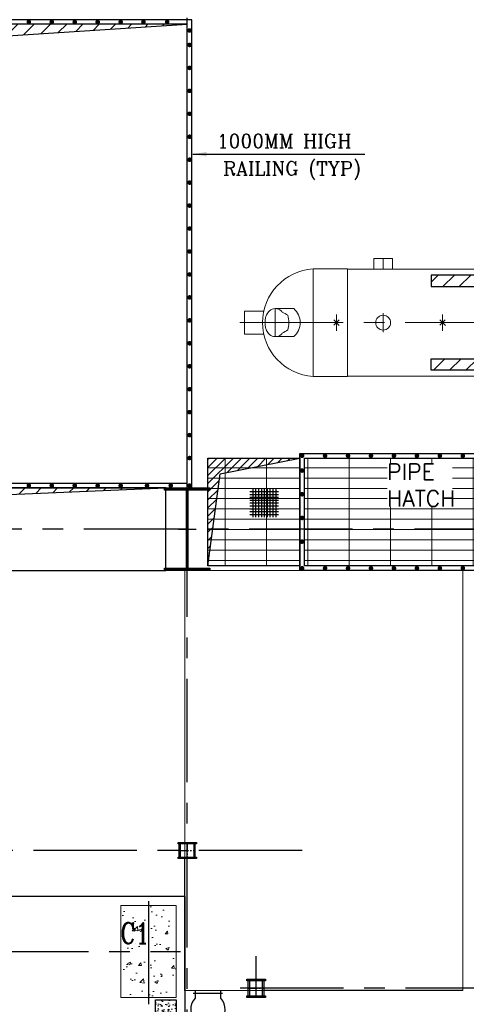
# Model space of a CAD drawing. Header units: inches. Extents: x 0 to 1544102, y 0 to 23144100.
# Tile 164 of 203: x 684927 to 694651, y 130735 to 152185. Entities that reach past the tile are written whole.
import ezdxf

# ---------------------------------------------------------------- set-up
doc = ezdxf.new("R2010")
doc.units = ezdxf.units.IN
doc.header["$LTSCALE"] = 1800
doc.header["$MEASUREMENT"] = 0
for name, pattern in [('CENTER', [2, 1.25, -0.25, 0.25, -0.25]), ('CENTER2', [1.125, 0.75, -0.125, 0.125, -0.125]), ('HIDDEN', [0.375, 0.25, -0.125]), ('HIDDEN2', [0.1875, 0.125, -0.0625])]:
    doc.linetypes.add(name, pattern=pattern)
doc.layers.get('0').update_dxf_attribs({"color": 253})
for name, color, linetype in [('1', 7, 'Continuous'), ('AUX COL', 1, 'Continuous'), ('CEN', 2, 'CENTER'), ('COL', 1, 'Continuous'), ('GRID', 251, 'CENTER'), ('OPENING', 40, 'Continuous'), ('STEEL', 231, 'Continuous')]:
    doc.layers.add(name, color=color, linetype=linetype)
for name, color, linetype, lineweight in [('A-REMOVABLE GRATING', 252, 'Continuous', 9), ('CONCRETE', 145, 'Continuous', 15), ('EQPT', 8, 'HIDDEN', 9), ('EQUIP', 8, 'Continuous', 9), ('HATCH-1', 252, 'Continuous', 9), ('LEADER', 4, 'Continuous', 15), ('OPENING EO', 2, 'Continuous', 18), ('TEXT', 3, 'Continuous', 18)]:
    doc.layers.add(name, color=color, linetype=linetype, lineweight=lineweight)
doc.styles.add('ROMANC', font='ROMANC.SHX')
doc.styles.add('ROMANS', font='romans.shx')
doc.dimstyles.new('270-TA-100', dxfattribs={"dimscale": 150, "dimtxt": 400, "dimasz": 2, "dimexe": 0.75, "dimexo": 1, "dimgap": 1, "dimtad": 1, "dimdec": 0, "dimzin": 12, "dimdsep": 46, "dimtxsty": 'ROMANS', "dimcen": 0, "dimclrd": 256, "dimclre": 256, "dimclrt": 6, "dimadec": 1, "dimazin": 3, "dimtfac": 1, "dimtdec": 0, "dimtix": 1, "dimtmove": 2, "dimatfit": 0, "dimfxl": 1.25, "dimarcsym": 2})

# ---------------------------------------------------------------- blocks, each defined once
blk = doc.blocks.new('B-ROW COLUMN')
at = {"layer": 'COL'}
h = blk.add_hatch(dxfattribs=at)
h.set_pattern_fill('ANSI31', color=256, scale=200, style=0)
h.set_pattern_definition([(45, (155648.048, 63141.767), (-17.67767, 17.67767), [])])
h.paths.add_polyline_path([(171095, 85178), (172085, 85178), (172085, 85128), (171095, 85128)])
h.paths.add_polyline_path([(171574, 86878), (171606, 86878), (171606, 85178), (171574, 85178)])
h.paths.add_polyline_path([(171095, 86928), (172085, 86928), (172085, 86878), (171095, 86878)])
blk.add_line((171590, 85128), (171590, 86928))
at = {"layer": 'CEN'}
for p, q in [((171590, 85128), (171590, 86928)), ((171399, 86028), (171782, 86028))]:
    blk.add_line(p, q, dxfattribs=at)
at = {"layer": 'COL'}
for points in [[(171095, 86928), (172085, 86928), (172085, 86878), (171095, 86878)], [(171574, 86878), (171606, 86878), (171606, 85178), (171574, 85178)], [(171095, 85178), (172085, 85178), (172085, 85128), (171095, 85128)]]:
    blk.add_lwpolyline(points, close=True, dxfattribs=at)
blk = doc.blocks.new('TG DECK COLUMNS & OUTLINE')
at = {"layer": 'HATCH-1'}
h = blk.add_hatch(dxfattribs=at)
h.set_pattern_fill('AR-CONC', color=256, scale=100, style=0)
h.set_pattern_definition([(50, (148052.1, 30028.9), (717.2602, -62.752), [75, -825]), (355, (148052.1, 30028.9), (-138.7513, 752.192), [60, -660]), (100.4514, (148111.9, 30023.7), (578.5094, 689.4395), [63.74, -701.142]), (46.1842, (148052.1, 30228.9), (1067.241, -165.519), [112.5, -1237.5]), (96.6356, (148141.1, 30215.1), (934.663, 974.118), [95.61, -1051.713]), (351.1842, (148052.1, 30228.9), (934.662, 974.119), [90, -990]), (21, (148152.1, 30178.9), (596.907, -402.619), [75, -825]), (326, (148152.1, 30178.9), (243.3153, 725.15), [60, -660]), (71.4514, (148201.9, 30145.4), (840.2226, 322.5305), [63.74, -701.142]), (37.5, (148052.13, 30028.92), (12.15986, 332.89385), [0, -652, 0, -670, 0, -662.5]), (7.5, (148052.13, 30028.92), (263.0695, 394.4117), [0, -382, 0, -637, 0, -252.5]), (327.5, (147829.13, 30028.92), (533.82244, -22.55487), [0, -250, 0, -780, 0, -1035]), (317.5, (147729.13, 30028.9), (583.1862, 100.105), [0, -325, 0, -518, 0, -735])])
h.paths.add_polyline_path([(266338, 77465), (265741, 77465), (265741, 76465), (266338, 76465)])
h.paths.add_polyline_path([(266941, 77465), (266338, 77465), (266338, 76465), (266941, 76465)])
h.paths.add_polyline_path([(266941, 76465), (266338, 76465), (266338, 75465), (266941, 75465)])
h.paths.add_polyline_path([(266338, 76465), (265741, 76465), (265741, 75465), (266338, 75465)])
h.paths.add_polyline_path([(265648, 76525), (266371, 76525), (266371, 77200), (265648, 77200)], flags=9)
blk.add_lwpolyline([(240983, 64265), (243583, 61665), (267138, 61665), (267138, 77665), (243583, 77665), (240983, 75065), (226783, 75065), (226783, 64265)], close=True)
blk.add_lwpolyline([(240983, 64265), (243583, 61665), (267138, 61665), (267138, 77665), (243583, 77665), (240983, 75065), (226783, 75065), (226783, 64265)], close=True)
at = {"layer": 'CEN'}
for p, q in [((266338, 77565), (266338, 75215)), ((255582, 76465), (267033, 76465))]:
    blk.add_line(p, q, dxfattribs=at)
at = {"layer": 'CONCRETE'}
blk.add_lwpolyline([(265738, 75465), (266938, 75465), (266938, 77465), (265738, 77465)], close=True, dxfattribs=at)
at = {"layer": 'TEXT', "style": 'ROMANC', "width": 0.8}
blk.add_text('C1', height=450, dxfattribs=at).set_placement((265727, 76637))
blk = doc.blocks.new('PLATFORM BELOW TG DECK AT EL. 5.8M & 8.0M & 8.5M')
at = {"layer": 'HATCH-1'}
h = blk.add_hatch(dxfattribs=at)
h.set_pattern_fill('AR-CONC', color=256, scale=30, style=0)
h.set_pattern_definition([(50, (-125855.24, -26628.59), (215.17805, -18.82564), [22.5, -247.5]), (355, (-125855.24, -26628.6), (-41.6254, 225.65764), [18, -198]), (100.4514, (-125837.3, -26630.16), (173.5528, 206.83186), [19.12206, -210.34263]), (46.1842, (-125855.24, -26568.6), (320.1723, -49.6557), [33.75, -371.25]), (96.6356, (-125828.55, -26572.73), (280.3988, 292.23536), [28.6831, -315.5139]), (351.1842, (-125855.24, -26568.6), (280.3986, 292.2356), [27, -297]), (21, (-125825.24, -26583.59), (179.07212, -120.78567), [22.5, -247.5]), (326, (-125825.24, -26583.6), (72.9946, 217.545), [18, -198]), (71.4514, (-125810.31, -26593.66), (252.0668, 96.75915), [19.12206, -210.34263]), (37.5, (-125855.235, -26628.59), (3.647957, 99.868156), [0, -195.6, 0, -201, 0, -198.75]), (7.5, (-125855.24, -26628.59), (78.92086, 118.32351), [0, -114.6, 0, -191.1, 0, -75.75]), (327.5, (-125922.135, -26628.59), (160.14673, -6.76646), [0, -75, 0, -234, 0, -310.5]), (317.5, (-125952.14, -26628.59), (174.95585, 30.0315), [0, -97.5, 0, -155.4, 0, -220.5])])
h.paths.add_polyline_path([(16005, 5300), (16005, 5750), (15555, 5750), (15555, 5300)])
at = {"layer": 'COL'}
blk.add_lwpolyline([(16005, 5300), (15555, 5300), (15555, 5750), (16005, 5750)], close=True, dxfattribs=at)
blk = doc.blocks.new('AUX COLUMNS')
at = {"color": 2, "linetype": 'CENTER2', "ltscale": 0.15}
for p, q in [((-140538, 69090), (-140538, 68740)), ((-140713, 68915), (-140363, 68915)), ((-139038, 65715), (-139038, 66115)), ((-139213, 65915), (-138863, 65915))]:
    blk.add_line(p, q, dxfattribs=at)
at = {"layer": 'AUX COL'}
for p, q in [((-140713, 68772), (-140713, 69058)), ((-140688, 68772), (-140688, 69058)), ((-140388, 68772), (-140388, 69058)), ((-140363, 68772), (-140363, 69058)), ((-139213, 65751), (-139213, 66079)), ((-139177, 65751), (-139177, 66079)), ((-138899, 65751), (-138899, 66079)), ((-138863, 65751), (-138863, 66079))]:
    blk.add_line(p, q, dxfattribs=at)
for points in [[(-140738, 69090), (-140338, 69090), (-140338, 69058), (-140738, 69058)], [(-140738, 68772), (-140338, 68772), (-140338, 68740), (-140738, 68740)], [(-139238, 66115), (-138838, 66115), (-138838, 66079), (-139238, 66079)], [(-139238, 65751), (-138838, 65751), (-138838, 65715), (-139238, 65715)]]:
    blk.add_lwpolyline(points, close=True, dxfattribs=at)
at = {"layer": 'GRID'}
for p, q in [((-138038, 68915), (-163538, 68915)), ((-139038, 51315), (-139038, 66615)), ((-115538, 65915), (-139738, 65915))]:
    blk.add_line(p, q, dxfattribs=at)
blk = doc.blocks.new('HPH-6 ARCH-R0')
at = {"layer": 'STEEL'}
h = blk.add_hatch(dxfattribs=at)
h.set_pattern_fill('ANSI31', color=256, scale=2000, style=0)
h.set_pattern_definition([(45, (-4909, 275), (-176.7767, 176.7767), [])])
h.paths.add_polyline_path([(7827, 785), (7827, 1035), (-4395, 1035), (-4395, 785)])
h = blk.add_hatch(dxfattribs=at)
h.set_pattern_fill('ANSI31', color=256, scale=2000, style=0)
h.set_pattern_definition([(45, (-4909, -275), (-176.7767, 176.7767), [])])
h.paths.add_polyline_path([(7827, -1035), (7827, -785), (-4395, -785), (-4395, -1035)])
at = {"layer": 'EQPT', "linetype": 'CENTER'}
for p, q in [((-5440, 1163), (-5440, 1400)), ((-7790, -305), (-7790, 305)), ((-725, -250), (-725, 250)), ((-130, -322), (-130, 312)), ((-8560, 0), (2468, 0)), ((-6455, -175), (-6455, 175)), ((-5440, -210), (-5440, 210)), ((-4145, -175), (-4145, 175)), ((870, -175), (870, 175))]:
    blk.add_line(p, q, dxfattribs=at)
at = {"layer": 'EQPT', "linetype": 'CENTER2', "ltscale": 0.25}
for p, q in [((-1985, 1330), (-1845, 1330)), ((-1915, 1260), (-1915, 1400)), ((-1915, 0), (-1915, 1330)), ((-1405, 0), (-993, 1330)), ((-1063, 1330), (-923, 1330)), ((-993, 1260), (-993, 1400))]:
    blk.add_line(p, q, dxfattribs=at)
at = {"layer": 'EQUIP', "linetype": 'Continuous'}
for p, q in [((-5643, 1400), (-5237, 1400)), ((-5643, 1163), (-5643, 1400)), ((-5237, 1163), (-5237, 1400)), ((-6965, 1170), (-6965, -1170)), ((-6215, 1170), (-6965, 1170)), ((-6215, 1170), (-6215, -1170)), ((1540, 1163), (-6215, 1163)), ((1540, 1150), (1540, -1150)), ((-8039, 250), (-8460, 250)), ((-8460, 250), (-8460, -250)), ((-8039, -250), (-8460, -250)), ((-6215, -1170), (-6965, -1170)), ((1540, -1163), (-6215, -1163))]:
    blk.add_line(p, q, dxfattribs=at)
at = {"layer": 'EQUIP'}
for p, q in [((-1945, 0), (-1945, 1297)), ((-1885, 0), (-1885, 1297)), ((-1434, 9), (-1031, 1307)), ((-1376, -9), (-974, 1290)), ((-7387, 305), (-7790, 305)), ((-6395, -60), (-6515, 60)), ((-6397, 58), (-6513, -58)), ((-4085, -60), (-4205, 60)), ((-4087, 58), (-4203, -58)), ((-70, -60), (-190, 60)), ((-72, 58), (-188, -58)), ((-7387, -305), (-7790, -305))]:
    blk.add_line(p, q, dxfattribs=at)
blk.add_lwpolyline([(-7790, 305, -0.186311), (-7663, 256, -0.036505), (-7637, 228, -0.032991), (-7519, 160, -0.084887), (-7492, 0, -0.084887), (-7519, -160, -0.032991), (-7637, -228, -0.036505), (-7663, -256, -0.186311), (-7790, -305, -0.186311), (-7917, -256, -0.101773), (-7979, -170, -0.060422), (-8005, -90, -0.046761), (-8013, 0, -0.046761), (-8005, 90, -0.060422), (-7979, 170, -0.101773), (-7917, 256, -0.186311)], format="xyb", close=True, dxfattribs=at)
for centre, radius in [((-1915, 1330), 44.5), ((-993, 1330), 44.5), ((-1915, 0), 30), ((-1405, 0), 30)]:
    blk.add_circle(centre, radius, dxfattribs=at)
at = {"layer": 'EQUIP', "linetype": 'Continuous'}
for centre, radius in [((-5440, 0), 162), ((-1915, 0), 30), ((-1405, 0), 30), ((-130, 0), 203), ((-130, 0), 57), ((870, 0), 107)]:
    blk.add_circle(centre, radius, dxfattribs=at)
at = {"layer": 'EQUIP', "linetype": 'HIDDEN2', "ltscale": 0.3}
blk.add_circle((-725, 0), 203, dxfattribs=at)
at = {"layer": 'EQUIP', "linetype": 'Continuous'}
blk.add_arc((-6893, 0), 1172, 93.5226, 266.4774, dxfattribs=at)
at = {"layer": 'EQUIP'}
for centre, radius, start, end in [((810, 0), 1362, 302.4167, 57.5833), ((-7646, 0), 400, 310.2631, 49.7369)]:
    blk.add_arc(centre, radius, start, end, dxfattribs=at)
at = {"layer": 'STEEL'}
for points in [[(-4395, 785), (7827, 785), (7827, 1035), (-4395, 1035)], [(-4395, -785), (7827, -785), (7827, -1035), (-4395, -1035)]]:
    blk.add_lwpolyline(points, close=True, dxfattribs=at)

msp = doc.modelspace()

# ---------------------------------------------------------------- hatches: boundary and pattern name
at = {"layer": 'A-REMOVABLE GRATING'}
h = msp.add_hatch(dxfattribs=at)
h.set_pattern_fill('GRATE', color=256, scale=7200, style=0)
h.paths.add_polyline_path([(689025.79, 142634.89), (691025.79, 142634.89), (691025.79, 140284.89), (689025.79, 140284.89)])
h = msp.add_hatch(dxfattribs=at)
h.set_pattern_fill('GRATE', color=256, scale=7200, style=0)
h.paths.add_polyline_path([(698475.79, 140284.89), (691125.79, 140284.89), (691125.79, 142634.89), (698475.79, 142634.89)])
at = {"layer": 'OPENING'}
h = msp.add_hatch(dxfattribs=at)
h.set_pattern_fill('ANSI31', color=8, scale=2000, style=0)
h.paths.add_polyline_path([(667075.79, 152084.89), (656075.79, 152084.89), (656075.79, 142084.89), (657954.82, 150097.5), (667075.79, 150689.48)])
h.paths.add_polyline_path([(677575.79, 152084.89), (667075.79, 152084.89), (667075.79, 150689.48), (677575.92, 151370.97)])
h.paths.add_polyline_path([(688575.79, 152084.89), (677575.79, 152084.89), (677575.92, 151370.97)])
h = msp.add_hatch(dxfattribs=at)
h.set_pattern_fill('ANSI31', color=8, scale=1000, style=0)
h.paths.add_polyline_path([(689025.79, 142634.89), (689025.79, 140285.34), (689291.11, 142293.33), (691025.79, 142634.89)])
h = msp.add_hatch(dxfattribs=at)
h.set_pattern_fill('ANSI31', color=8, scale=2000, style=0)
h.paths.add_polyline_path([(688105.79, 141984.89), (678045.79, 141984.89), (678045.79, 141084.89), (678256.11, 141084.89), (678369.51, 141570.15)])
h.paths.add_polyline_path([(678256.11, 141084.89), (678045.79, 141084.89), (678045.79, 140184.89)])

# ---------------------------------------------------------------- linework, layer by layer
at = {"layer": 'A-REMOVABLE GRATING'}
msp.add_lwpolyline([(694575.79, 140184.89), (688525.79, 140184.89), (688525.79, 131034.89), (694575.79, 131034.89)], close=True, dxfattribs=at)
at = {"layer": 'GRID'}
for p, q in [((688575.79, 103174.13), (688575.79, 157584.89)), ((717375.79, 141084.89), (582275.79, 141084.89))]:
    msp.add_line(p, q, dxfattribs=at)
at = {"layer": 'OPENING'}
for p, q in [((689291.11, 142293.33), (691025.79, 142634.89)), ((689025.79, 140285.34), (689291.11, 142293.33))]:
    msp.add_line(p, q, dxfattribs=at)
for points in [[(655975.79, 141984.89), (688675.79, 141984.89), (688675.79, 152184.89), (655975.79, 152184.89)], [(656075.79, 142084.89), (688575.79, 142084.89), (688575.79, 152084.89), (656075.79, 152084.89)], [(698575.79, 140184.89), (691025.79, 140184.89), (691025.79, 142734.89), (698575.79, 142734.89)], [(689025.79, 142634.89), (691025.79, 142634.89), (691025.79, 140284.89), (689025.79, 140284.89)], [(698475.79, 140284.89), (691125.79, 140284.89), (691125.79, 142634.89), (698475.79, 142634.89)], [(678045.79, 140184.89), (688105.79, 140184.89), (688105.79, 141984.89), (678045.79, 141984.89)]]:
    msp.add_lwpolyline(points, close=True, dxfattribs=at)
for points in [[(656075.79, 142084.89), (657954.82, 150097.5), (688575.79, 152084.89)], [(678045.79, 140184.89), (678369.51, 141570.15), (688105.79, 141984.89)]]:
    msp.add_lwpolyline(points, dxfattribs=at)
at = {"layer": 'OPENING', "const_width": 50}
for points in [[(685100.79, 152134.89, 1), (685150.79, 152134.89, 1)], [(685600.79, 152134.89, 1), (685650.79, 152134.89, 1)], [(686100.79, 152134.89, 1), (686150.79, 152134.89, 1)], [(686600.79, 152134.89, 1), (686650.79, 152134.89, 1)], [(687100.79, 152134.89, 1), (687150.79, 152134.89, 1)], [(687596.21, 152134.89, 1), (687646.21, 152134.89, 1)], [(688112.79, 152134.89, 1), (688162.79, 152134.89, 1)], [(688600.79, 151949.03, 1), (688650.79, 151949.03, 1)], [(688625.79, 151659.89, 1), (688625.79, 151609.89, 1)], [(688625.79, 151159.89, 1), (688625.79, 151109.89, 1)], [(688625.79, 150659.89, 1), (688625.79, 150609.89, 1)], [(688625.79, 150159.89, 1), (688625.79, 150109.89, 1)], [(688625.79, 149659.89, 1), (688625.79, 149609.89, 1)], [(688625.79, 149159.89, 1), (688625.79, 149109.89, 1)], [(688625.79, 148659.89, 1), (688625.79, 148609.89, 1)], [(688625.79, 148159.89, 1), (688625.79, 148109.89, 1)], [(688625.79, 147659.89, 1), (688625.79, 147609.89, 1)], [(688625.79, 147159.89, 1), (688625.79, 147109.89, 1)], [(688625.79, 146659.89, 1), (688625.79, 146609.89, 1)], [(688625.79, 146159.89, 1), (688625.79, 146109.89, 1)], [(688625.79, 145659.89, 1), (688625.79, 145609.89, 1)], [(688625.79, 145159.89, 1), (688625.79, 145109.89, 1)], [(688625.79, 144659.89, 1), (688625.79, 144609.89, 1)], [(688625.79, 144159.89, 1), (688625.79, 144109.89, 1)], [(688625.79, 143659.89, 1), (688625.79, 143609.89, 1)], [(688625.79, 143159.89, 1), (688625.79, 143109.89, 1)], [(688625.79, 142659.89, 1), (688625.79, 142609.89, 1)], [(691050.79, 142684.89, 1), (691100.79, 142684.89, 1)], [(691550.79, 142684.89, 1), (691600.79, 142684.89, 1)], [(692050.79, 142684.89, 1), (692100.79, 142684.89, 1)], [(692550.79, 142684.89, 1), (692600.79, 142684.89, 1)], [(693050.79, 142684.89, 1), (693100.79, 142684.89, 1)], [(693550.79, 142684.89, 1), (693600.79, 142684.89, 1)], [(694050.79, 142684.89, 1), (694100.79, 142684.89, 1)], [(694550.79, 142684.89, 1), (694600.79, 142684.89, 1)], [(691050.79, 142362.75, 1), (691100.79, 142362.75, 1)], [(685100.79, 142034.89, 1), (685150.79, 142034.89, 1)], [(685600.79, 142034.89, 1), (685650.79, 142034.89, 1)], [(686100.79, 142034.89, 1), (686150.79, 142034.89, 1)], [(686600.79, 142034.89, 1), (686650.79, 142034.89, 1)], [(687100.79, 142034.89, 1), (687150.79, 142034.89, 1)], [(687674.6, 142034.89, 1), (687724.6, 142034.89, 1)], [(688191.63, 142034.89, 1), (688241.63, 142034.89, 1)], [(688600.79, 142034.89, 1), (688650.79, 142034.89, 1)], [(691050.79, 141846.61, 1), (691100.79, 141846.61, 1)], [(691050.79, 141330.47, 1), (691100.79, 141330.47, 1)], [(691050.79, 140814.33, 1), (691100.79, 140814.33, 1)], [(691050.79, 140234.89, 1), (691100.79, 140234.89, 1)], [(691550.79, 140234.89, 1), (691600.79, 140234.89, 1)], [(692050.79, 140234.89, 1), (692100.79, 140234.89, 1)], [(692550.79, 140234.89, 1), (692600.79, 140234.89, 1)], [(693050.79, 140234.89, 1), (693100.79, 140234.89, 1)], [(693550.79, 140234.89, 1), (693600.79, 140234.89, 1)], [(694050.79, 140234.89, 1), (694100.79, 140234.89, 1)], [(694550.79, 140234.89, 1), (694600.79, 140234.89, 1)]]:
    msp.add_lwpolyline(points, format="xyb", close=True, dxfattribs=at)
at = {"layer": 'STEEL'}
for p, q in [((688525.79, 131034.89), (688525.79, 133941.89)), ((688701.48, 130976.01), (689342.27, 130976.01)), ((688744.54, 131034.89), (688744.54, 130872.12)), ((689307.04, 130872.12), (689307.04, 131034.89)), ((694575.79, 131034.89), (690250.79, 131034.89))]:
    msp.add_line(p, q, dxfattribs=at)
at = {"layer": 'STEEL', "flags": 128}
for points in [[(689939.28, 141907.02), (690564.28, 141907.02)], [(689939.28, 141844.52), (690564.28, 141844.52)], [(690001.78, 141969.52), (690001.78, 141344.52)], [(690064.28, 141969.52), (690064.28, 141344.52)], [(690126.78, 141969.52), (690126.78, 141344.52)], [(690189.28, 141969.52), (690189.28, 141344.52)], [(690251.78, 141969.52), (690251.78, 141344.52)], [(690314.28, 141969.52), (690314.28, 141344.52)], [(690376.78, 141969.52), (690376.78, 141344.52)], [(690439.28, 141969.52), (690439.28, 141344.52)], [(690501.78, 141969.52), (690501.78, 141344.52)], [(689939.28, 141782.02), (690564.28, 141782.02)], [(689939.28, 141719.52), (690564.28, 141719.52)], [(689939.28, 141657.02), (690564.28, 141657.02)], [(689939.28, 141594.52), (690564.28, 141594.52)], [(689939.28, 141532.02), (690564.28, 141532.02)], [(689939.28, 141469.52), (690564.28, 141469.52)], [(689939.28, 141407.02), (690564.28, 141407.02)]]:
    msp.add_lwpolyline(points, dxfattribs=at)
at = {"layer": 'STEEL'}
msp.add_arc((689025.79, 130624.08), 375, 138.590378, 41.409622, dxfattribs=at)

# ---------------------------------------------------------------- block references
for name, p in [('HPH-6 ARCH-R0', (698280.79, 145584.89)), ('B-ROW COLUMN', (516985.57, 55057.26)), ('PLATFORM BELOW TG DECK AT EL. 5.8M & 8.0M & 8.5M', (672325.79, 125084.89))]:
    msp.add_blockref(name, p)
at = {"layer": '1'}
msp.add_blockref('TG DECK COLUMNS & OUTLINE', (421392.72, 55420.08), dxfattribs=at)
at = {"layer": 'AUX COL'}
msp.add_blockref('AUX COLUMNS', (829113.6, 65169.86), dxfattribs=at)

# ---------------------------------------------------------------- texts
at = {"layer": 'OPENING EO', "color": 3, "char_height": 300, "width": 5565.3721, "attachment_point": 1, "style": 'ROMANS'}
for insert in [(481099.45, 153456.06), (603599.45, 153456.06)]:
    msp.add_mtext('\\pi804.11;4 NOS 1800x700 \\P\\pi311.26;FLOOR CUTOUT (TYP.) ', dxfattribs=dict(at, insert=insert))
at = {"layer": 'TEXT', "linetype": 'CENTER', "style": 'ROMANC'}
for s, p in [('1000MM HIGH ', (689218.92, 149393.44)), ('RAILING (TYP) ', (689355.47, 148795.58))]:
    msp.add_text(s, height=300, dxfattribs=at).set_placement(p)

# ---------------------------------------------------------------- leaders
at = {"layer": 'LEADER'}
msp.add_leader([(688697.99, 149255.62), (690662.34, 149254.22), (692440.41, 149254.22)], dimstyle='270-TA-100', dxfattribs=at)

# ---------------------------------------------------------------- next in the draw order: texts
at = {"layer": 'TEXT', "color": 3, "insert": (692928.7, 142511.19), "char_height": 350, "width": 1419.6577, "attachment_point": 1, "style": 'ROMANS', "bg_fill": 3, "box_fill_scale": 1, "bg_fill_color": 256, "bg_fill_transparency": 0}
msp.add_mtext('PIPE HATCH', dxfattribs=at)

doc.saveas('drawing.dxf')
